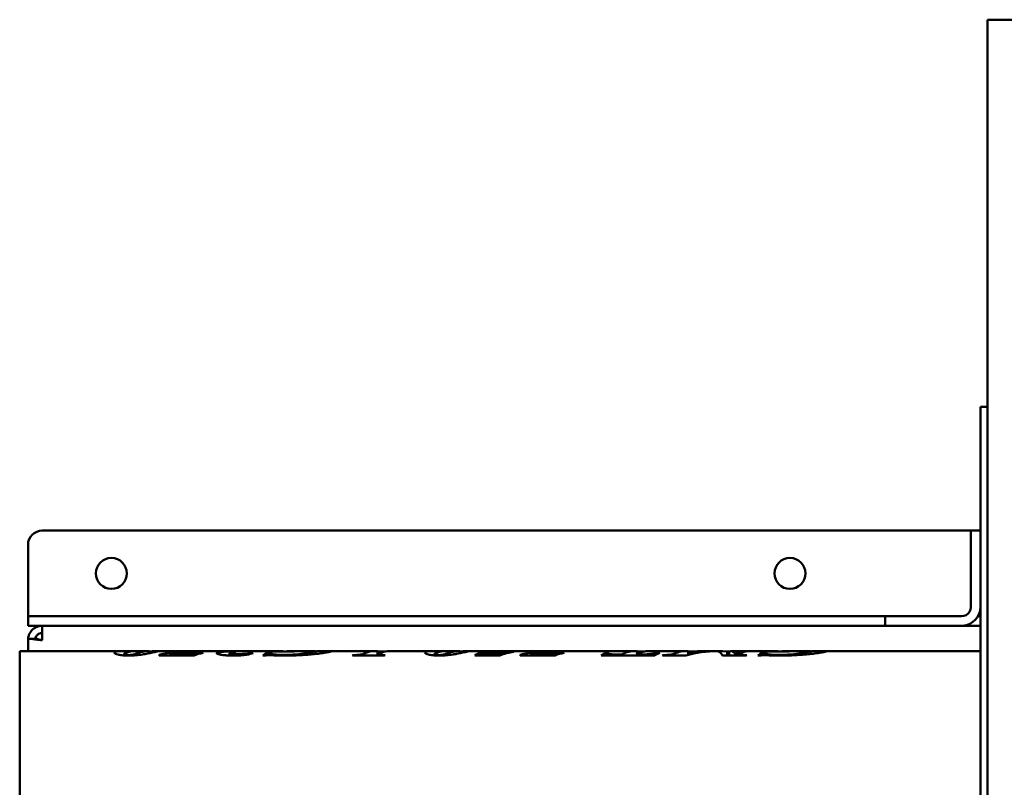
# Model space of a CAD drawing. Header units: millimetres. Extents: x 1558 to 2260, y 1022 to 1678.
# Tile 3 of 4: x 1558 to 1971, y 1355 to 1678. Entities that reach past the tile are written whole.
import ezdxf

# ---------------------------------------------------------------- set-up
doc = ezdxf.new("R2010")
doc.units = ezdxf.units.MM
doc.header["$LTSCALE"] = 9.090909
doc.layers.add('Widoczne (ISO)', color=7, linetype='Continuous', lineweight=50)

msp = doc.modelspace()

# ---------------------------------------------------------------- linework, layer by layer
at = {"layer": 'Widoczne (ISO)'}
for p, q in [((2208.34, 1677.85), (1964.34, 1677.85)), ((1964.34, 1323.61), (1964.34, 1677.85)), ((1961.34, 1055.15), (1961.34, 1515.15)), ((1964.34, 1515.15), (1961.34, 1515.15)), ((1567.34, 1463.15), (1957.34, 1463.15)), ((1957.34, 1463.15), (1961.34, 1463.15)), ((1957.34, 1463.15), (1957.34, 1461.69)), ((1957.34, 1432.61), (1957.34, 1461.69)), ((1561.34, 1431.15), (1561.34, 1457.15)), ((1561.34, 1431.15), (1561.34, 1427.15)), ((1957.34, 1432.61), (1957.34, 1431.15)), ((1561.34, 1427.15), (1561.34, 1423.15)), ((1561.34, 1427.15), (1567.34, 1427.15)), ((1567.34, 1427.15), (1921.34, 1427.15)), ((1926.34, 1427.15), (1921.34, 1427.15)), ((1921.34, 1423.15), (1921.34, 1427.15)), ((1953.34, 1427.15), (1926.34, 1427.15)), ((1960.27, 1427.15), (1961.34, 1427.15)), ((1567.34, 1423.15), (1561.34, 1423.15)), ((1921.34, 1423.15), (1567.34, 1423.15)), ((1567.34, 1417.15), (1567.34, 1423.15)), ((1921.34, 1423.15), (1926.34, 1423.15)), ((1926.34, 1423.15), (1953.34, 1423.15)), ((1961.34, 1423.15), (1953.34, 1423.15)), ((1561.34, 1417.15), (1561.37, 1417.15)), ((1561.34, 1416.8), (1561.34, 1417.15)), ((1561.34, 1416.8), (1561.34, 1412.55)), ((1557.84, 1157.75), (1557.84, 1412.55)), ((1557.84, 1412.55), (1601.24, 1412.55)), ((1601.68, 1411.21), (1601.68, 1410.69)), ((1606.41, 1412.55), (1611.76, 1412.55)), ((1612.2, 1412.5), (1612.2, 1411.6)), ((1616.31, 1412.55), (1628.63, 1412.55)), ((1616.41, 1410.88), (1616.41, 1410.73)), ((1631.1, 1410.73), (1616.41, 1410.73)), ((1621.03, 1411.48), (1621.04, 1410.73)), ((1621.03, 1411.48), (1627.78, 1411.48)), ((1630.84, 1412.55), (1643.2, 1412.55)), ((1634.09, 1411.77), (1634.09, 1411.59)), ((1634.09, 1411.77), (1634.87, 1411.77)), ((1643.65, 1412.54), (1642.69, 1412.54)), ((1644.37, 1412.55), (1652.58, 1412.55)), ((1645.99, 1411.8), (1645.99, 1410.65)), ((1654.88, 1412.55), (1665.16, 1412.55)), ((1655.05, 1411.68), (1655.05, 1411.4)), ((1660.7, 1410.62), (1659.95, 1410.62)), ((1672.87, 1412.34), (1660.81, 1412.34)), ((1661.02, 1412.38), (1661.02, 1412.34)), ((1661.86, 1411.87), (1662.6, 1411.87)), ((1661.86, 1411.87), (1661.87, 1410.77)), ((1662.6, 1411.87), (1662.6, 1410.79)), ((1664.29, 1412.51), (1664.29, 1412.34)), ((1666.71, 1412.44), (1666.71, 1412.34)), ((1670.17, 1412.46), (1670.17, 1412.34)), ((1671.36, 1412.55), (1681.75, 1412.55)), ((1682.02, 1412.52), (1682.02, 1411.3)), ((1687.65, 1412.55), (1693.79, 1412.55)), ((1694.14, 1412.54), (1693.27, 1412.54)), ((1695.18, 1412.55), (1707.21, 1412.55)), ((1711.1, 1410.73), (1697.65, 1410.73)), ((1697.88, 1410.85), (1697.88, 1410.73)), ((1708.12, 1412.49), (1708.12, 1410.73)), ((1708.12, 1412.38), (1711.56, 1412.38)), ((1708.28, 1411.15), (1708.28, 1410.73)), ((1713.43, 1412.55), (1731.65, 1412.55)), ((1732.1, 1411.21), (1732.1, 1410.69)), ((1736.82, 1412.55), (1742.18, 1412.55)), ((1742.61, 1412.5), (1742.62, 1411.6)), ((1746.72, 1412.55), (1753.14, 1412.55)), ((1759.5, 1410.73), (1748.94, 1410.73)), ((1750.3, 1411.45), (1760.14, 1411.45)), ((1750.3, 1411.45), (1750.31, 1410.73)), ((1756.64, 1412.55), (1756.64, 1411.92)), ((1756.69, 1412.55), (1780.21, 1412.55)), ((1760.14, 1411.45), (1760.14, 1410.94)), ((1761.38, 1411.76), (1761.38, 1411.32)), ((1767.99, 1410.88), (1767.99, 1410.73)), ((1782.68, 1410.73), (1767.99, 1410.73)), ((1772.61, 1411.48), (1772.61, 1410.73)), ((1772.61, 1411.48), (1779.36, 1411.48)), ((1782.42, 1412.55), (1816.21, 1412.55)), ((1785.67, 1411.77), (1785.67, 1411.59)), ((1785.67, 1411.77), (1786.45, 1411.77)), ((1803.9, 1412.46), (1791.91, 1412.46)), ((1793.17, 1412.55), (1793.17, 1412.46)), ((1793.17, 1412.55), (1805.25, 1412.55)), ((1824.54, 1410.73), (1802.03, 1410.73)), ((1804.15, 1411.79), (1804.89, 1411.79)), ((1804.15, 1411.79), (1804.16, 1410.73)), ((1804.84, 1411.67), (1804.84, 1410.73)), ((1810.58, 1411.02), (1810.59, 1410.73)), ((1816.81, 1411.02), (1816.81, 1410.73)), ((1817.12, 1412.49), (1817.13, 1411.19)), ((1817.12, 1412.38), (1820.57, 1412.38)), ((1822.44, 1412.55), (1837.6, 1412.55)), ((1825.95, 1411.79), (1825.96, 1411.46)), ((1825.95, 1411.79), (1826.76, 1411.79)), ((1837.63, 1410.73), (1827.81, 1410.73)), ((1828.06, 1410.85), (1828.06, 1410.73)), ((1838.53, 1412.49), (1838.54, 1410.95)), ((1838.53, 1412.38), (1841.92, 1412.38)), ((1839.02, 1411.46), (1839.02, 1411.06)), ((1843.79, 1412.55), (1850.49, 1412.55)), ((1862.95, 1410.73), (1852.95, 1410.73)), ((1854.98, 1412.38), (1854.99, 1410.73)), ((1854.98, 1412.38), (1855.83, 1412.38)), ((1855.83, 1412.38), (1855.83, 1410.73)), ((1856.53, 1412.55), (1863.29, 1412.55)), ((1858.39, 1411.4), (1858.4, 1410.73)), ((1859.33, 1411.1), (1859.33, 1410.73)), ((1863.72, 1412.54), (1863.72, 1412.48)), ((1864.9, 1412.55), (1873.1, 1412.55)), ((1868.65, 1410.62), (1867.89, 1410.62)), ((1880.81, 1412.34), (1868.75, 1412.34)), ((1868.96, 1412.38), (1868.96, 1412.34)), ((1869.81, 1411.87), (1870.54, 1411.87)), ((1869.81, 1411.87), (1869.81, 1410.77)), ((1870.54, 1411.87), (1870.54, 1410.79)), ((1872.23, 1412.51), (1872.23, 1412.34)), ((1874.65, 1412.44), (1874.66, 1412.34)), ((1878.11, 1412.46), (1878.11, 1412.34)), ((1879.31, 1412.55), (1889.7, 1412.55)), ((1889.96, 1412.52), (1889.96, 1411.3)), ((1895.6, 1412.55), (1961.34, 1412.55))]:
    msp.add_line(p, q, dxfattribs=at)
for centre in [(1596.34, 1445.15), (1881.34, 1445.15)]:
    msp.add_circle(centre, 6.5, dxfattribs=at)
for centre, radius, start, end in [((1567.34, 1457.15), 6, 90, 180), ((1953.34, 1431.15), 4, 270, 328.8174), ((1953.34, 1431.15), 8, 270, 344.9962)]:
    msp.add_arc(centre, radius, start, end, dxfattribs=at)
for centre, major_axis, ratio, start_param, end_param in [((1629.12, 1285.15), (0.75, -127.4), 0.59519, 3.12353, 3.300006), ((1631.32, 1285.15), (-0.75, 127.4), 0.59494, 6.279681, 6.409477), ((1642.48, 1285.15), (-0.65, 127.4), 0.507686, 0.107841, 0.166782), ((1643.68, 1285.15), (0.59, -127.4), 0.424328, 3.130696, 3.148931), ((1621.83, 1285.15), (-288.78, 0.27), 0.441172, 4.594811, 4.597524), ((1665.15, 1285.15), (0.51, -127.4), 0.213739, 3.243961, 3.315228), ((1663.29, 1285.15), (0.52, -127.4), 0.272725, 3.191998, 3.197932), ((1665.64, 1285.15), (0.53, -127.4), 0.290408, 3.098327, 3.16388), ((1671.85, 1285.15), (-0.53, 127.4), 0.283948, 6.28201, 6.299937), ((1675.35, 1285.15), (-0.52, 127.4), 0.272725, 0.050405, 0.056339), ((1694.28, 1285.15), (0.57, -127.4), 0.393582, 3.130655, 3.150205), ((1704.63, 1285.15), (0.53, -127.4), 0.303028, 3.303699, 3.309708), ((1707.7, 1285.15), (0.53, -127.4), 0.287897, 3.140727, 3.270194), ((1713.91, 1285.15), (-0.53, 127.4), 0.285893, 6.282, 6.411797), ((1718.08, 1285.15), (-0.53, 127.4), 0.303028, 0.162107, 0.168115), ((1755.55, 1285.15), (0.53, -127.4), 0.285712, 3.271654, 3.309794), ((1770.45, 1285.15), (-0.64, 127.4), 0.487324, 0.074105, 0.166953), ((1768.73, 1285.15), (0.64, -127.4), 0.486481, 3.250334, 3.270412), ((1780.69, 1285.15), (0.75, -127.4), 0.59519, 3.12353, 3.300006), ((1782.9, 1285.15), (-0.75, 127.4), 0.59494, 6.279681, 6.409477), ((1794.06, 1285.15), (-0.65, 127.4), 0.507686, 0.107841, 0.166782), ((1793.83, 1285.15), (0.53, -127.4), 0.292551, 3.145014, 3.17878), ((1808.56, 1285.15), (0.53, -127.4), 0.281816, 3.249968, 3.309813), ((1805.92, 1285.15), (-0.54, 127.4), 0.313827, 0.003314, 0.03708), ((1816.7, 1285.15), (0.53, -127.4), 0.286332, 3.129243, 3.295417), ((1822.92, 1285.15), (-0.53, 127.4), 0.286643, 6.281997, 6.437008), ((1831.33, 1285.15), (-0.53, 127.4), 0.293937, 0.108316, 0.168161), ((1835.45, 1285.15), (0.55, -127.4), 0.33333, 3.303542, 3.30955), ((1838.08, 1285.15), (0.53, -127.4), 0.284436, 3.128534, 3.269668), ((1852.89, 1285.15), (-0.92, 127.4), 0.688452, 0.012587, 0.164404), ((1850.97, 1285.15), (0.92, -127.4), 0.689028, 3.085374, 3.267664), ((1844.28, 1285.15), (-0.53, 127.4), 0.287151, 6.281994, 6.413058), ((1851.11, 1285.15), (0.49, -127.4), 0.108204, 2.971791, 3.123608), ((1857.02, 1285.15), (-0.49, 127.4), 0.108421, 6.148081, 6.333994), ((1863.77, 1285.15), (0.53, -127.4), 0.286238, 3.128525, 3.275093), ((1865.39, 1285.15), (-0.53, 127.4), 0.290605, 6.281977, 6.433173), ((1870.59, 1285.15), (-0.55, 127.4), 0.33333, 0.161949, 0.167958), ((1873.1, 1285.15), (0.51, -127.4), 0.213739, 3.243961, 3.315228), ((1871.23, 1285.15), (0.52, -127.4), 0.272725, 3.191998, 3.197932), ((1873.58, 1285.15), (0.53, -127.4), 0.290408, 3.098327, 3.16388), ((1879.79, 1285.15), (-0.53, 127.4), 0.283948, 6.28201, 6.299937), ((1883.29, 1285.15), (-0.52, 127.4), 0.272725, 0.050405, 0.056339)]:
    msp.add_ellipse(centre, major_axis=major_axis, ratio=ratio, start_param=start_param, end_param=end_param, dxfattribs=at)
for points, knots in [([(1956.76, 1429.08), (1956.87, 1429.25), (1956.96, 1429.43), (1957.18, 1429.96), (1957.28, 1430.36), (1957.33, 1430.89), (1957.34, 1431.02), (1957.34, 1431.15)], [2.776023, 2.776023, 2.776023, 2.776023, 2.8319515, 2.8319515, 2.9493221, 2.9493221, 2.989228, 2.989228, 2.989228, 2.989228]), ([(1961.34, 1431.15), (1961.34, 1431.09), (1961.34, 1431.02), (1961.32, 1430.35), (1961.23, 1429.69), (1961.07, 1429.08)], [-1.0741825, -1.0741825, -1.0741825, -1.0741825, -1.0544891, -1.0544891, -0.8661113, -0.8661113, -0.8661113, -0.8661113]), ([(1567.34, 1423.15), (1566.91, 1423.15), (1566.48, 1423.1), (1565.63, 1422.92), (1565.21, 1422.78), (1564.12, 1422.27), (1563.5, 1421.82), (1562.73, 1421.01), (1562.51, 1420.73), (1562.15, 1420.17), (1562, 1419.89), (1561.68, 1419.19), (1561.55, 1418.77), (1561.38, 1417.92), (1561.34, 1417.52), (1561.34, 1417.15)], [-0.9622552, -0.9622552, -0.9622552, -0.9622552, -0.8337018, -0.8337018, -0.7007408, -0.7007408, -0.4727543, -0.4727543, -0.366753, -0.366753, -0.2726584, -0.2726584, -0.136327, -0.136327, 0, 0, 0, 0]), ([(1564.39, 1417.69), (1564.42, 1417.83), (1564.45, 1417.99), (1564.58, 1418.35), (1564.68, 1418.55), (1564.87, 1418.85), (1564.94, 1418.96), (1565.13, 1419.18), (1565.24, 1419.29), (1565.64, 1419.65), (1565.96, 1419.84), (1566.48, 1420.03), (1566.65, 1420.07), (1566.99, 1420.13), (1567.17, 1420.15), (1567.34, 1420.15)], [0.0789454, 0.0789454, 0.0789454, 0.0789454, 0.1330573, 0.1330573, 0.2010109, 0.2010109, 0.2402497, 0.2402497, 0.2885409, 0.2885409, 0.403985, 0.403985, 0.4582493, 0.4582493, 0.5103946, 0.5103946, 0.5103946, 0.5103946]), ([(1567.34, 1417.15), (1566.93, 1417.14), (1566.51, 1417.16), (1565.69, 1417.23), (1565.28, 1417.28), (1564.2, 1417.44), (1563.57, 1417.55), (1562.79, 1417.65), (1562.56, 1417.68), (1562, 1417.7), (1561.74, 1417.66), (1561.49, 1417.46), (1561.43, 1417.37), (1561.36, 1417.13), (1561.34, 1416.98), (1561.34, 1416.8)], [-0.9228026, -0.9228026, -0.9228026, -0.9228026, -0.8060946, -0.8060946, -0.6854422, -0.6854422, -0.4696345, -0.4696345, -0.3689388, -0.3689388, -0.1842775, -0.1842775, -0.0927477, -0.0927477, -0.000001, -0.000001, -0.000001, -0.000001]), ([(1564.78, 1417.69), (1564.88, 1417.69), (1565, 1417.67), (1565.36, 1417.58), (1565.63, 1417.48), (1566.16, 1417.32), (1566.39, 1417.26), (1566.84, 1417.18), (1567.04, 1417.15), (1567.24, 1417.15)], [0.1966748, 0.1966748, 0.1966748, 0.1966748, 0.2528885, 0.2528885, 0.3440428, 0.3440428, 0.4084247, 0.4084247, 0.4637379, 0.4637379, 0.4637379, 0.4637379]), ([(1597.58, 1411.79), (1597.58, 1412.2), (1598.42, 1412.38), (1599.53, 1412.51), (1600.22, 1412.55), (1602.16, 1412.55), (1603.11, 1412.52), (1604.21, 1412.48)], [0, 0, 0, 0, 1.125967, 1.125967, 1.849798, 1.849798, 2.365882, 2.365882, 2.365882, 2.365882]), ([(1603.7, 1410.63), (1603.16, 1410.63), (1602.64, 1410.64), (1601.65, 1410.69), (1601.2, 1410.72), (1600.19, 1410.83), (1599.62, 1410.92), (1598.6, 1411.14), (1598.3, 1411.26), (1597.77, 1411.51), (1597.58, 1411.66), (1597.58, 1411.79)], [0, 0, 0, 0, 0.159316, 0.159316, 0.30791, 0.30791, 0.521217, 0.521217, 0.773924, 0.773924, 1.172065, 1.172065, 1.172065, 1.172065]), ([(1602.82, 1411.97), (1602.53, 1411.88), (1602.26, 1411.76), (1601.85, 1411.52), (1601.68, 1411.36), (1601.68, 1411.21)], [-0.6308919, -0.6308919, -0.6308919, -0.6308919, -0.3134429, -0.3134429, 0, 0, 0, 0]), ([(1601.68, 1411.21), (1601.68, 1411.18), (1601.7, 1411.15), (1601.78, 1411.09), (1601.84, 1411.06), (1602.06, 1410.99), (1602.23, 1410.96), (1602.56, 1410.91), (1602.73, 1410.89), (1603.13, 1410.87), (1603.34, 1410.86), (1603.56, 1410.86)], [-0.2803697, -0.2803697, -0.2803697, -0.2803697, -0.2343535, -0.2343535, -0.1932718, -0.1932718, -0.1282539, -0.1282539, -0.0642256, -0.0642256, 0, 0, 0, 0]), ([(1606.41, 1412.55), (1605.89, 1412.55), (1605.39, 1412.52), (1604.19, 1412.36), (1603.5, 1412.2), (1602.82, 1411.97)], [-1.26756, -1.26756, -1.26756, -1.26756, -0.74815, -0.74815, 0, 0, 0, 0]), ([(1603.56, 1410.86), (1603.86, 1410.86), (1604.16, 1410.87), (1604.66, 1410.9), (1604.86, 1410.92), (1605.27, 1410.99), (1605.62, 1411.05), (1606.29, 1411.24), (1606.68, 1411.39), (1606.94, 1411.49)], [-0.9686798, -0.9686798, -0.9686798, -0.9686798, -0.6721617, -0.6721617, -0.437077, -0.437077, -0.2492322, -0.2492322, 0, 0, 0, 0]), ([(1614.62, 1412.13), (1613.28, 1411.82), (1611.75, 1411.5), (1610.44, 1411.26), (1609.96, 1411.18), (1608.34, 1410.91), (1607.48, 1410.81), (1606.18, 1410.71), (1605.69, 1410.68), (1604.7, 1410.64), (1604.2, 1410.63), (1603.7, 1410.63)], [0, 0, 0, 0, 1.206287, 1.206287, 1.834222, 1.834222, 3.205484, 3.205484, 3.980415, 3.980415, 4.735666, 4.735666, 4.735666, 4.735666]), ([(1606.94, 1411.49), (1607.52, 1411.71), (1608.08, 1411.91), (1609.15, 1412.21), (1609.66, 1412.33), (1610.16, 1412.41)], [-1.102224, -1.102224, -1.102224, -1.102224, -0.551236, -0.551236, 0, 0, 0, 0]), ([(1610.16, 1412.41), (1610.5, 1412.47), (1610.83, 1412.5), (1611.46, 1412.55), (1611.7, 1412.55), (1611.81, 1412.55)], [-0.3282703, -0.3282703, -0.3282703, -0.3282703, -0.1672673, -0.1672673, 0, 0, 0, 0]), ([(1611.81, 1412.55), (1611.92, 1412.55), (1612.02, 1412.54), (1612.15, 1412.53), (1612.2, 1412.52), (1612.2, 1412.5)], [-0.336969, -0.336969, -0.336969, -0.336969, -0.1682489, -0.1682489, 0, 0, 0, 0]), ([(1612.2, 1412.37), (1612.44, 1412.37), (1612.67, 1412.38), (1613.31, 1412.4), (1613.92, 1412.42), (1614.78, 1412.46), (1615, 1412.48), (1615.55, 1412.51), (1615.85, 1412.53), (1616.25, 1412.55), (1616.34, 1412.55), (1616.34, 1412.55)], [0.1735008, 0.1735008, 0.1735008, 0.1735008, 0.2512726, 0.2512726, 0.3928184, 0.3928184, 0.453632, 0.453632, 0.5619321, 0.5619321, 0.6674332, 0.6674332, 0.6674332, 0.6674332]), ([(1616.34, 1412.55), (1616.34, 1412.54), (1616.19, 1412.5), (1615.91, 1412.43), (1615.62, 1412.36), (1615.18, 1412.25), (1614.62, 1412.13)], [0, 0, 0, 0, 0.4782182, 0.4782182, 0.4782182, 0.9750726, 0.9750726, 0.9750726, 0.9750726]), ([(1627.78, 1411.48), (1628.93, 1411.48), (1630.14, 1411.49), (1631.48, 1411.53), (1632.05, 1411.56), (1633.24, 1411.66), (1633.7, 1411.72), (1634.09, 1411.77)], [0, 0, 0, 0, 0.3443972, 0.3443972, 0.4878331, 0.4878331, 0.6022655, 0.6022655, 0.6022655, 0.6022655]), ([(1640.57, 1411.55), (1640.57, 1411.69), (1640.77, 1411.82), (1641.52, 1412.02), (1641.98, 1412.09), (1643.41, 1412.25), (1644.46, 1412.33), (1645.44, 1412.38)], [0, 0, 0, 0, 0.347374, 0.347374, 0.663119, 0.663119, 1.092834, 1.092834, 1.092834, 1.092834]), ([(1647.46, 1410.63), (1646.83, 1410.63), (1646.2, 1410.64), (1645.03, 1410.69), (1644.49, 1410.72), (1643.07, 1410.85), (1642.38, 1410.95), (1641.47, 1411.12), (1641.13, 1411.21), (1640.67, 1411.38), (1640.57, 1411.46), (1640.57, 1411.55)], [0, 0, 0, 0, 0.188472, 0.188472, 0.362257, 0.362257, 0.670536, 0.670536, 0.931034, 0.931034, 1.185909, 1.185909, 1.185909, 1.185909]), ([(1645.44, 1412.38), (1646.42, 1412.43), (1647.98, 1412.5), (1651.25, 1412.55), (1652.54, 1412.55), (1653.83, 1412.55)], [0, 0, 0, 0, 0.4293689, 0.4293689, 0.6936107, 0.6936107, 0.6936107, 0.6936107]), ([(1651.04, 1412.48), (1650.06, 1412.45), (1648.99, 1412.39), (1647.74, 1412.29), (1647.33, 1412.24), (1646.98, 1412.19), (1646.78, 1412.16), (1646.19, 1412.03), (1645.99, 1411.92), (1645.99, 1411.8)], [0, 0, 0, 0, 0.4403733, 0.4403733, 0.6443404, 0.6443404, 0.6694508, 0.6694508, 0.7124397, 0.7124397, 0.7124397, 0.7124397]), ([(1645.99, 1411.8), (1645.99, 1411.75), (1646.05, 1411.69), (1646.34, 1411.58), (1646.56, 1411.53), (1647.12, 1411.43), (1647.51, 1411.39), (1648.3, 1411.32), (1648.64, 1411.3), (1649.36, 1411.27), (1649.75, 1411.27), (1650.13, 1411.27)], [0, 0, 0, 0, 0.1496144, 0.1496144, 0.290064, 0.290064, 0.4271362, 0.4271362, 0.5174206, 0.5174206, 0.6127061, 0.6127061, 0.6127061, 0.6127061]), ([(1653.04, 1410.99), (1652.31, 1410.89), (1651.49, 1410.8), (1650.56, 1410.73), (1649.57, 1410.66), (1648.53, 1410.63), (1647.46, 1410.63)], [0, 0, 0, 0, 0.3000809, 0.3000809, 0.3000809, 0.6223655, 0.6223655, 0.6223655, 0.6223655]), ([(1650.13, 1411.27), (1650.78, 1411.27), (1651.4, 1411.29), (1652, 1411.32), (1652.6, 1411.36), (1653.15, 1411.41), (1653.63, 1411.47), (1654.18, 1411.53), (1654.65, 1411.61), (1655.05, 1411.68)], [0, 0, 0, 0, 0.193738, 0.193738, 0.193738, 0.3919075, 0.3919075, 0.3919075, 0.6156176, 0.6156176, 0.6156176, 0.6156176]), ([(1655.83, 1411.64), (1655.53, 1411.54), (1655.16, 1411.42), (1654.25, 1411.2), (1653.71, 1411.09), (1653.04, 1410.99)], [0, 0, 0, 0, 0.2745059, 0.2745059, 0.5488117, 0.5488117, 0.5488117, 0.5488117]), ([(1662.42, 1410.79), (1662.2, 1410.79), (1661.99, 1410.78), (1661.79, 1410.77), (1661.59, 1410.75), (1661.4, 1410.73), (1661.23, 1410.71), (1661.04, 1410.68), (1660.86, 1410.65), (1660.7, 1410.62)], [0, 0, 0, 0, 0.0648955, 0.0648955, 0.0648955, 0.1306383, 0.1306383, 0.1306383, 0.2073353, 0.2073353, 0.2073353, 0.2073353]), ([(1661.02, 1412.38), (1661.54, 1412.38), (1662.06, 1412.39), (1662.69, 1412.4), (1662.93, 1412.41), (1663.36, 1412.43), (1663.52, 1412.44), (1663.65, 1412.45)], [0, 0, 0, 0, 0.1581435, 0.1581435, 0.2332859, 0.2332859, 0.2974987, 0.2974987, 0.2974987, 0.2974987]), ([(1664.11, 1410.74), (1663.83, 1410.75), (1663.53, 1410.76), (1662.94, 1410.78), (1662.63, 1410.79), (1662.42, 1410.79)], [0, 0, 0, 0, 0.0861582, 0.0861582, 0.1805319, 0.1805319, 0.1805319, 0.1805319]), ([(1662.6, 1411.87), (1662.63, 1411.78), (1662.73, 1411.68), (1663.08, 1411.48), (1663.32, 1411.39), (1663.87, 1411.25), (1664.25, 1411.16), (1665.5, 1411.01), (1666.1, 1410.96), (1667.44, 1410.9), (1668.16, 1410.89), (1668.87, 1410.89)], [0, 0, 0, 0, 0.2645047, 0.2645047, 0.4830329, 0.4830329, 0.6079425, 0.6079425, 0.7027028, 0.7027028, 0.8015219, 0.8015219, 0.8015219, 0.8015219]), ([(1663.65, 1412.45), (1663.75, 1412.46), (1663.88, 1412.47), (1664.1, 1412.5), (1664.2, 1412.51), (1664.29, 1412.51)], [0, 0, 0, 0, 0.0675122, 0.0675122, 0.1231897, 0.1231897, 0.1231897, 0.1231897]), ([(1666.79, 1410.64), (1666.41, 1410.65), (1665.87, 1410.67), (1664.99, 1410.7), (1664.53, 1410.72), (1664.11, 1410.74)], [0, 0, 0, 0, 0.1150465, 0.1150465, 0.2207417, 0.2207417, 0.2207417, 0.2207417]), ([(1669.05, 1410.62), (1668.66, 1410.62), (1668.27, 1410.62), (1667.88, 1410.62), (1667.52, 1410.62), (1667.15, 1410.63), (1666.79, 1410.64)], [0, 0, 0, 0, 0.1171471, 0.1171471, 0.1171471, 0.226617, 0.226617, 0.226617, 0.226617]), ([(1668.87, 1410.89), (1669.61, 1410.89), (1670.35, 1410.9), (1671.79, 1410.96), (1672.49, 1411.01), (1674.25, 1411.14), (1675.73, 1411.29), (1678.76, 1411.74), (1679.83, 1411.97), (1680.89, 1412.18), (1681.29, 1412.28), (1681.87, 1412.43), (1682.02, 1412.49), (1682.02, 1412.52)], [0, 0, 0, 0, 0.223394, 0.223394, 0.448955, 0.448955, 0.816767, 0.816767, 1.2722, 1.2722, 1.718192, 1.718192, 2.206635, 2.206635, 2.206635, 2.206635]), ([(1681.56, 1411.25), (1679.74, 1411.06), (1677.77, 1410.9), (1673.49, 1410.67), (1671.29, 1410.62), (1669.05, 1410.62)], [0, 0, 0, 0, 0.675272, 0.675272, 1.34722, 1.34722, 1.34722, 1.34722]), ([(1670.72, 1412.53), (1670.59, 1412.52), (1670.46, 1412.51), (1670.25, 1412.49), (1670.17, 1412.47), (1670.17, 1412.46)], [0, 0, 0, 0, 0.1343148, 0.1343148, 0.2664502, 0.2664502, 0.2664502, 0.2664502]), ([(1670.17, 1412.46), (1670.17, 1412.46), (1670.19, 1412.45), (1670.3, 1412.44), (1670.39, 1412.43), (1670.62, 1412.41), (1670.77, 1412.41), (1671.12, 1412.4), (1671.42, 1412.39), (1672.14, 1412.38), (1672.63, 1412.38), (1673.07, 1412.38)], [0, 0, 0, 0, 0.0530835, 0.0530835, 0.105462, 0.105462, 0.1684575, 0.1684575, 0.3035283, 0.3035283, 0.5063119, 0.5063119, 0.5063119, 0.5063119]), ([(1688.6, 1412.45), (1688.6, 1412.4), (1688.46, 1412.32), (1687.82, 1412.15), (1687.36, 1412.05), (1686.15, 1411.83), (1685.41, 1411.72), (1683.66, 1411.49), (1682.65, 1411.37), (1681.56, 1411.25)], [0, 0, 0, 0, 0.398937, 0.398937, 0.77694, 0.77694, 1.153313, 1.153313, 1.557084, 1.557084, 1.557084, 1.557084]), ([(1682.02, 1412.52), (1682.02, 1412.54), (1681.95, 1412.55), (1681.78, 1412.55), (1681.77, 1412.55), (1681.75, 1412.55)], [0, 0, 0, 0, 0.2560211, 0.2560211, 0.2769969, 0.2769969, 0.2769969, 0.2769969]), ([(1682.02, 1412.41), (1683.06, 1412.43), (1683.98, 1412.46), (1685.98, 1412.52), (1686.82, 1412.54), (1687.78, 1412.55), (1688.09, 1412.55), (1688.51, 1412.52), (1688.6, 1412.49), (1688.6, 1412.45)], [0.610787, 0.610787, 0.610787, 0.610787, 0.95851, 0.95851, 1.440856, 1.440856, 1.824759, 1.824759, 2.223534, 2.223534, 2.223534, 2.223534]), ([(1697.88, 1410.85), (1698.38, 1410.86), (1698.91, 1410.86), (1699.79, 1410.9), (1700.17, 1410.93), (1700.79, 1410.99), (1701.06, 1411.03), (1701.83, 1411.21), (1702.2, 1411.35), (1702.47, 1411.48)], [0, 0, 0, 0, 0.1520893, 0.1520893, 0.2734551, 0.2734551, 0.3746013, 0.3746013, 0.5500304, 0.5500304, 0.5500304, 0.5500304]), ([(1707.2, 1412.55), (1707.4, 1412.55), (1707.61, 1412.54), (1707.93, 1412.52), (1708.12, 1412.5), (1708.12, 1412.49)], [0, 0, 0, 0, 0.2143431, 0.2143431, 0.4060141, 0.4060141, 0.4060141, 0.4060141]), ([(1708.72, 1411.48), (1708.61, 1411.43), (1708.5, 1411.38), (1708.35, 1411.27), (1708.28, 1411.21), (1708.28, 1411.15)], [0, 0, 0, 0, 0.1177815, 0.1177815, 0.2331854, 0.2331854, 0.2331854, 0.2331854]), ([(1708.28, 1411.15), (1708.28, 1411.12), (1708.32, 1411.08), (1708.49, 1411.02), (1708.6, 1410.99), (1708.93, 1410.94), (1709.13, 1410.92), (1709.81, 1410.88), (1710.52, 1410.86), (1711.33, 1410.85)], [0, 0, 0, 0, 0.0699056, 0.0699056, 0.1331113, 0.1331113, 0.2116897, 0.2116897, 0.4115776, 0.4115776, 0.4115776, 0.4115776]), ([(1728, 1411.79), (1728, 1412.2), (1728.84, 1412.38), (1729.95, 1412.51), (1730.63, 1412.55), (1732.58, 1412.55), (1733.52, 1412.52), (1734.63, 1412.48)], [0, 0, 0, 0, 1.125967, 1.125967, 1.849798, 1.849798, 2.365882, 2.365882, 2.365882, 2.365882]), ([(1734.11, 1410.63), (1733.58, 1410.63), (1733.05, 1410.64), (1732.07, 1410.69), (1731.62, 1410.72), (1730.6, 1410.83), (1730.04, 1410.92), (1729.02, 1411.14), (1728.72, 1411.26), (1728.18, 1411.51), (1728, 1411.66), (1728, 1411.79)], [0, 0, 0, 0, 0.159316, 0.159316, 0.30791, 0.30791, 0.521217, 0.521217, 0.773924, 0.773924, 1.172065, 1.172065, 1.172065, 1.172065]), ([(1733.24, 1411.97), (1732.95, 1411.88), (1732.68, 1411.76), (1732.27, 1411.52), (1732.1, 1411.36), (1732.1, 1411.21)], [-0.6308919, -0.6308919, -0.6308919, -0.6308919, -0.3134429, -0.3134429, 0, 0, 0, 0]), ([(1732.1, 1411.21), (1732.1, 1411.18), (1732.11, 1411.15), (1732.2, 1411.09), (1732.26, 1411.06), (1732.48, 1410.99), (1732.65, 1410.96), (1732.97, 1410.91), (1733.15, 1410.89), (1733.55, 1410.87), (1733.76, 1410.86), (1733.97, 1410.86)], [-0.2803697, -0.2803697, -0.2803697, -0.2803697, -0.2343535, -0.2343535, -0.1932718, -0.1932718, -0.1282539, -0.1282539, -0.0642256, -0.0642256, 0, 0, 0, 0]), ([(1736.82, 1412.55), (1736.31, 1412.55), (1735.81, 1412.52), (1734.61, 1412.36), (1733.92, 1412.2), (1733.24, 1411.97)], [-1.26756, -1.26756, -1.26756, -1.26756, -0.74815, -0.74815, 0, 0, 0, 0]), ([(1733.97, 1410.86), (1734.27, 1410.86), (1734.57, 1410.87), (1735.07, 1410.9), (1735.27, 1410.92), (1735.69, 1410.99), (1736.04, 1411.05), (1736.7, 1411.24), (1737.09, 1411.39), (1737.36, 1411.49)], [-0.9686798, -0.9686798, -0.9686798, -0.9686798, -0.6721617, -0.6721617, -0.437077, -0.437077, -0.2492322, -0.2492322, 0, 0, 0, 0]), ([(1745.04, 1412.13), (1743.7, 1411.82), (1742.17, 1411.5), (1740.86, 1411.26), (1740.37, 1411.18), (1738.76, 1410.91), (1737.89, 1410.81), (1736.6, 1410.71), (1736.11, 1410.68), (1735.11, 1410.64), (1734.62, 1410.63), (1734.11, 1410.63)], [0, 0, 0, 0, 1.206287, 1.206287, 1.834222, 1.834222, 3.205484, 3.205484, 3.980415, 3.980415, 4.735666, 4.735666, 4.735666, 4.735666]), ([(1737.36, 1411.49), (1737.94, 1411.71), (1738.5, 1411.91), (1739.56, 1412.21), (1740.08, 1412.33), (1740.58, 1412.41)], [-1.102224, -1.102224, -1.102224, -1.102224, -0.551236, -0.551236, 0, 0, 0, 0]), ([(1740.58, 1412.41), (1740.91, 1412.47), (1741.24, 1412.5), (1741.87, 1412.55), (1742.11, 1412.55), (1742.23, 1412.55)], [-0.3282703, -0.3282703, -0.3282703, -0.3282703, -0.1672673, -0.1672673, 0, 0, 0, 0]), ([(1742.23, 1412.55), (1742.34, 1412.55), (1742.43, 1412.54), (1742.57, 1412.53), (1742.61, 1412.52), (1742.61, 1412.5)], [-0.336969, -0.336969, -0.336969, -0.336969, -0.1682489, -0.1682489, 0, 0, 0, 0]), ([(1742.61, 1412.37), (1742.86, 1412.37), (1743.09, 1412.38), (1743.73, 1412.4), (1744.33, 1412.42), (1745.2, 1412.46), (1745.42, 1412.48), (1745.96, 1412.51), (1746.26, 1412.53), (1746.66, 1412.55), (1746.75, 1412.55), (1746.75, 1412.55)], [0.1735008, 0.1735008, 0.1735008, 0.1735008, 0.2512726, 0.2512726, 0.3928184, 0.3928184, 0.453632, 0.453632, 0.5619321, 0.5619321, 0.6674332, 0.6674332, 0.6674332, 0.6674332]), ([(1746.75, 1412.55), (1746.75, 1412.54), (1746.61, 1412.5), (1746.33, 1412.43), (1746.04, 1412.36), (1745.6, 1412.25), (1745.04, 1412.13)], [0, 0, 0, 0, 0.4782182, 0.4782182, 0.4782182, 0.9750726, 0.9750726, 0.9750726, 0.9750726]), ([(1752.09, 1412.46), (1752.09, 1412.49), (1752.18, 1412.52), (1752.54, 1412.54), (1752.82, 1412.55), (1753.71, 1412.55), (1754.53, 1412.53), (1756.11, 1412.49), (1756.37, 1412.48), (1756.64, 1412.47)], [0, 0, 0, 0, 0.2448423, 0.2448423, 0.4963992, 0.4963992, 0.8709829, 0.8709829, 0.9441149, 0.9441149, 0.9441149, 0.9441149]), ([(1761.38, 1411.76), (1759.83, 1411.79), (1758.22, 1411.84), (1756.11, 1411.95), (1755.16, 1412.01), (1753.64, 1412.16), (1753.05, 1412.23), (1752.27, 1412.37), (1752.09, 1412.42), (1752.09, 1412.46)], [0, 0, 0, 0, 0.470529, 0.470529, 0.711964, 0.711964, 0.874359, 0.874359, 1.029143, 1.029143, 1.029143, 1.029143]), ([(1756.64, 1412.55), (1756.64, 1412.54), (1756.73, 1412.53), (1757.13, 1412.48), (1757.43, 1412.46), (1758.13, 1412.4), (1758.58, 1412.37), (1759.79, 1412.3), (1760.41, 1412.27), (1761.1, 1412.24)], [0, 0, 0, 0, 0.23997, 0.23997, 0.4772875, 0.4772875, 0.668061, 0.668061, 0.8279119, 0.8279119, 0.8279119, 0.8279119]), ([(1761.1, 1412.24), (1761.72, 1412.22), (1762.41, 1412.2), (1763.79, 1412.18), (1764.51, 1412.18), (1765.22, 1412.18)], [0, 0, 0, 0, 0.2118335, 0.2118335, 0.424089, 0.424089, 0.424089, 0.424089]), ([(1779.36, 1411.48), (1780.51, 1411.48), (1781.71, 1411.49), (1783.06, 1411.53), (1783.63, 1411.56), (1784.81, 1411.66), (1785.27, 1411.72), (1785.67, 1411.77)], [0, 0, 0, 0, 0.3443972, 0.3443972, 0.4878331, 0.4878331, 0.6022655, 0.6022655, 0.6022655, 0.6022655]), ([(1804.89, 1411.79), (1804.87, 1411.77), (1804.86, 1411.74), (1804.85, 1411.72), (1804.84, 1411.7), (1804.84, 1411.69), (1804.84, 1411.67)], [0, 0, 0, 0, 0.0561457, 0.0561457, 0.0561457, 0.1054724, 0.1054724, 0.1054724, 0.1054724]), ([(1804.84, 1411.67), (1804.84, 1411.6), (1804.91, 1411.53), (1805.22, 1411.4), (1805.44, 1411.34), (1806.16, 1411.22), (1806.61, 1411.17), (1807.39, 1411.11), (1807.94, 1411.08), (1809.16, 1411.04), (1809.89, 1411.03), (1810.58, 1411.02)], [0, 0, 0, 0, 0.166053, 0.166053, 0.315529, 0.315529, 0.51079, 0.51079, 0.834395, 0.834395, 1.242351, 1.242351, 1.242351, 1.242351]), ([(1816.62, 1412.54), (1816.74, 1412.54), (1816.85, 1412.53), (1817.04, 1412.51), (1817.12, 1412.5), (1817.12, 1412.49)], [0, 0, 0, 0, 0.1282824, 0.1282824, 0.2648948, 0.2648948, 0.2648948, 0.2648948]), ([(1816.81, 1411.02), (1817.77, 1411.03), (1818.74, 1411.05), (1820.49, 1411.12), (1821.28, 1411.17), (1822.47, 1411.27), (1823.22, 1411.34), (1824.81, 1411.58), (1825.42, 1411.69), (1825.95, 1411.79)], [0, 0, 0, 0, 0.2892878, 0.2892878, 0.5448507, 0.5448507, 0.7062275, 0.7062275, 0.83719, 0.83719, 0.83719, 0.83719]), ([(1828.06, 1410.85), (1828.62, 1410.85), (1829.19, 1410.86), (1830.14, 1410.9), (1830.54, 1410.93), (1831.17, 1411), (1831.48, 1411.04), (1832.29, 1411.23), (1832.66, 1411.37), (1832.93, 1411.49)], [0, 0, 0, 0, 0.1664501, 0.1664501, 0.2951345, 0.2951345, 0.3948976, 0.3948976, 0.5387656, 0.5387656, 0.5387656, 0.5387656]), ([(1838.03, 1412.54), (1838.15, 1412.54), (1838.27, 1412.53), (1838.46, 1412.51), (1838.53, 1412.5), (1838.53, 1412.49)], [0, 0, 0, 0, 0.1295442, 0.1295442, 0.2578755, 0.2578755, 0.2578755, 0.2578755]), ([(1859.33, 1411.1), (1859.71, 1411.03), (1860.12, 1410.97), (1860.81, 1410.9), (1861.08, 1410.88), (1862.06, 1410.86), (1862.68, 1410.85), (1863.2, 1410.85)], [0, 0, 0, 0, 0.1680557, 0.1680557, 0.2785724, 0.2785724, 0.4053035, 0.4053035, 0.4053035, 0.4053035]), ([(1863.72, 1412.54), (1863.81, 1412.54), (1863.9, 1412.53), (1863.99, 1412.52), (1864.02, 1412.52), (1864.04, 1412.52)], [0, 0, 0, 0, 0.0959779, 0.0959779, 0.1483365, 0.1483365, 0.1483365, 0.1483365]), ([(1870.36, 1410.79), (1870.14, 1410.79), (1869.94, 1410.78), (1869.74, 1410.77), (1869.53, 1410.75), (1869.35, 1410.73), (1869.18, 1410.71), (1868.98, 1410.68), (1868.8, 1410.65), (1868.65, 1410.62)], [0, 0, 0, 0, 0.0648955, 0.0648955, 0.0648955, 0.1306383, 0.1306383, 0.1306383, 0.2073353, 0.2073353, 0.2073353, 0.2073353]), ([(1868.96, 1412.38), (1869.49, 1412.38), (1870.01, 1412.39), (1870.64, 1412.4), (1870.87, 1412.41), (1871.3, 1412.43), (1871.46, 1412.44), (1871.59, 1412.45)], [0, 0, 0, 0, 0.1581435, 0.1581435, 0.2332859, 0.2332859, 0.2974987, 0.2974987, 0.2974987, 0.2974987]), ([(1872.05, 1410.74), (1871.77, 1410.75), (1871.47, 1410.76), (1870.88, 1410.78), (1870.57, 1410.79), (1870.36, 1410.79)], [0, 0, 0, 0, 0.0861582, 0.0861582, 0.1805319, 0.1805319, 0.1805319, 0.1805319]), ([(1870.54, 1411.87), (1870.58, 1411.78), (1870.67, 1411.68), (1871.02, 1411.48), (1871.26, 1411.39), (1871.81, 1411.25), (1872.2, 1411.16), (1873.44, 1411.01), (1874.04, 1410.96), (1875.38, 1410.9), (1876.1, 1410.89), (1876.81, 1410.89)], [0, 0, 0, 0, 0.2645047, 0.2645047, 0.4830329, 0.4830329, 0.6079425, 0.6079425, 0.7027028, 0.7027028, 0.8015219, 0.8015219, 0.8015219, 0.8015219]), ([(1871.59, 1412.45), (1871.69, 1412.46), (1871.82, 1412.47), (1872.04, 1412.5), (1872.14, 1412.51), (1872.23, 1412.51)], [0, 0, 0, 0, 0.0675122, 0.0675122, 0.1231897, 0.1231897, 0.1231897, 0.1231897]), ([(1874.73, 1410.64), (1874.35, 1410.65), (1873.81, 1410.67), (1872.93, 1410.7), (1872.48, 1410.72), (1872.05, 1410.74)], [0, 0, 0, 0, 0.1150465, 0.1150465, 0.2207417, 0.2207417, 0.2207417, 0.2207417]), ([(1877, 1410.62), (1876.6, 1410.62), (1876.21, 1410.62), (1875.82, 1410.62), (1875.46, 1410.62), (1875.09, 1410.63), (1874.73, 1410.64)], [0, 0, 0, 0, 0.1171471, 0.1171471, 0.1171471, 0.226617, 0.226617, 0.226617, 0.226617]), ([(1876.81, 1410.89), (1877.56, 1410.89), (1878.29, 1410.9), (1879.74, 1410.96), (1880.44, 1411.01), (1882.2, 1411.14), (1883.68, 1411.29), (1886.7, 1411.74), (1887.78, 1411.97), (1888.83, 1412.18), (1889.23, 1412.28), (1889.81, 1412.43), (1889.96, 1412.49), (1889.96, 1412.52)], [0, 0, 0, 0, 0.223394, 0.223394, 0.448955, 0.448955, 0.816767, 0.816767, 1.2722, 1.2722, 1.718192, 1.718192, 2.206635, 2.206635, 2.206635, 2.206635]), ([(1889.51, 1411.25), (1887.69, 1411.06), (1885.71, 1410.9), (1881.43, 1410.67), (1879.24, 1410.62), (1877, 1410.62)], [0, 0, 0, 0, 0.675272, 0.675272, 1.34722, 1.34722, 1.34722, 1.34722]), ([(1878.66, 1412.53), (1878.53, 1412.52), (1878.4, 1412.51), (1878.19, 1412.49), (1878.11, 1412.47), (1878.11, 1412.46)], [0, 0, 0, 0, 0.1343148, 0.1343148, 0.2664502, 0.2664502, 0.2664502, 0.2664502]), ([(1878.11, 1412.46), (1878.11, 1412.46), (1878.13, 1412.45), (1878.25, 1412.44), (1878.33, 1412.43), (1878.56, 1412.41), (1878.71, 1412.41), (1879.07, 1412.4), (1879.36, 1412.39), (1880.09, 1412.38), (1880.57, 1412.38), (1881.01, 1412.38)], [0, 0, 0, 0, 0.0530835, 0.0530835, 0.105462, 0.105462, 0.1684575, 0.1684575, 0.3035283, 0.3035283, 0.5063119, 0.5063119, 0.5063119, 0.5063119]), ([(1896.55, 1412.45), (1896.55, 1412.4), (1896.4, 1412.32), (1895.77, 1412.15), (1895.31, 1412.05), (1894.09, 1411.83), (1893.35, 1411.72), (1891.6, 1411.49), (1890.59, 1411.37), (1889.51, 1411.25)], [0, 0, 0, 0, 0.398937, 0.398937, 0.77694, 0.77694, 1.153313, 1.153313, 1.557084, 1.557084, 1.557084, 1.557084]), ([(1889.96, 1412.52), (1889.96, 1412.54), (1889.9, 1412.55), (1889.72, 1412.55), (1889.71, 1412.55), (1889.7, 1412.55)], [0, 0, 0, 0, 0.2560211, 0.2560211, 0.2769969, 0.2769969, 0.2769969, 0.2769969]), ([(1889.96, 1412.41), (1891, 1412.43), (1891.92, 1412.46), (1893.92, 1412.52), (1894.76, 1412.54), (1895.72, 1412.55), (1896.03, 1412.55), (1896.45, 1412.52), (1896.55, 1412.49), (1896.55, 1412.45)], [0.610787, 0.610787, 0.610787, 0.610787, 0.95851, 0.95851, 1.440856, 1.440856, 1.824759, 1.824759, 2.223534, 2.223534, 2.223534, 2.223534])]:
    msp.add_open_spline(points, degree=3, knots=knots, dxfattribs=at)
for points in [[(1562.22, 1417.69), (1563.07, 1417.69), (1563.93, 1417.69), (1564.78, 1417.69)], [(1604.21, 1412.48), (1604.44, 1412.47), (1604.68, 1412.47), (1604.93, 1412.46)], [(1644.37, 1412.55), (1644.1, 1412.55), (1643.86, 1412.55), (1643.65, 1412.54)], [(1654.88, 1412.55), (1653.57, 1412.55), (1652.27, 1412.53), (1651.04, 1412.48)], [(1666.71, 1412.44), (1667.84, 1412.42), (1668.99, 1412.4), (1670.17, 1412.39)], [(1695.18, 1412.55), (1694.81, 1412.55), (1694.46, 1412.55), (1694.14, 1412.54)], [(1734.63, 1412.48), (1734.86, 1412.47), (1735.09, 1412.47), (1735.34, 1412.46)], [(1756.69, 1412.55), (1756.65, 1412.55), (1756.64, 1412.55), (1756.64, 1412.55)], [(1874.65, 1412.44), (1875.78, 1412.42), (1876.93, 1412.4), (1878.11, 1412.39)]]:
    msp.add_open_spline(points, degree=3, dxfattribs=at)

doc.saveas('drawing.dxf')
